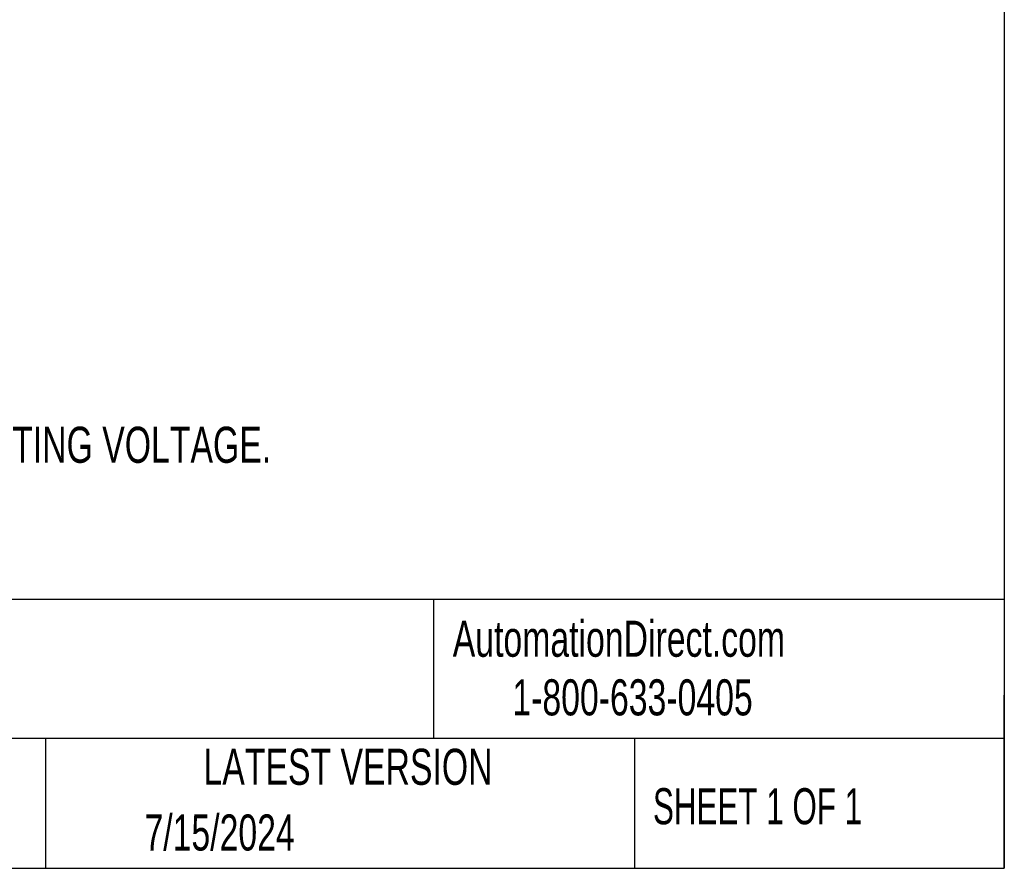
# Model space of a CAD drawing. Header units: inches. Extents: x 3 to 150, y 3 to 116.
# Tile 27 of 64: x 119 to 150, y 3 to 31. Entities that reach past the tile are written whole.
import ezdxf

# ---------------------------------------------------------------- set-up
doc = ezdxf.new("R2010")
doc.units = ezdxf.units.IN
doc.header["$LTSCALE"] = 14
doc.header["$MEASUREMENT"] = 0
doc.layers.add('TEXT', color=140, linetype='Continuous', lineweight=25)
doc.styles.add('SLDTEXTSTYLE0', font='TXT', dxfattribs={"width": 0.7})
doc.styles.add('SLDTEXTSTYLE1', font='TXT', dxfattribs={"width": 0.65})

msp = doc.modelspace()

# ---------------------------------------------------------------- linework, layer by layer
at = {"layer": 'TEXT'}
for p, q in [((150.5, 115.5), (150.5, 3.5)), ((150.5, 12.195), (3.5, 12.195)), ((132.049, 12.195), (132.049, 7.7)), ((150.5, 3.5), (150.5, 9.1)), ((150.5, 7.7), (3.5, 7.7)), ((119.503, 7.7), (119.503, 3.5)), ((138.539, 7.7), (138.539, 3.5)), ((3.5, 3.5), (150.5, 3.5))]:
    msp.add_line(p, q, dxfattribs=at)

# ---------------------------------------------------------------- texts
for s, insert, char_height, attachment_point, style in [('3 GPM, 1500 PSI, 15 GAL RESERVOIR, 3HP, 230/460 VAC OPERATING VOLTAGE.', (84.917, 17.778), 1.16667, 1, 'SLDTEXTSTYLE0'), ('AutomationDirect.com', (132.667, 11.507), 1.16667, 1, 'SLDTEXTSTYLE0'), ('1-800-633-0405', (134.594, 9.611), 1.16667, 1, 'SLDTEXTSTYLE0'), ('LATEST VERSION', (129.281, 7.366), 1.16667, 2, 'SLDTEXTSTYLE0'), ('SHEET 1 OF 1', (139.141, 6.091), 1.16667, 1, 'SLDTEXTSTYLE1'), ('7/15/2024', (122.7, 5.241), 1.1667, 1, 'SLDTEXTSTYLE0')]:
    msp.add_mtext(s, dxfattribs=dict(at, insert=insert, char_height=char_height, attachment_point=attachment_point, style=style))

doc.saveas('drawing.dxf')
